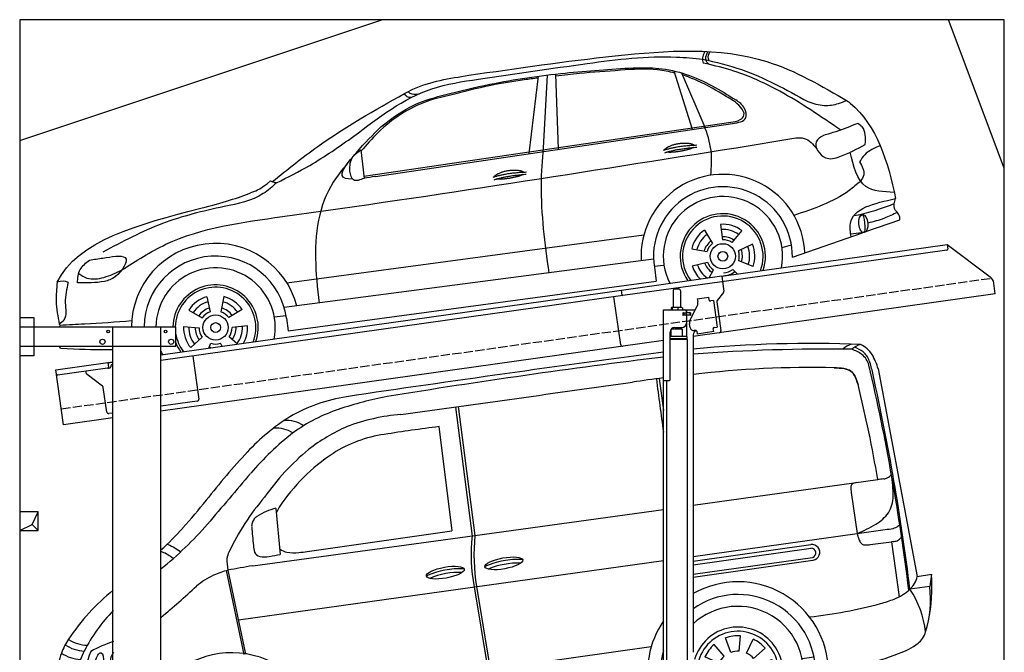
# Model space of a CAD drawing. Extents: x 199 to 6000, y -625 to 5550.
# Tile 3 of 3: x 199 to 5500, y 2144 to 5550. Entities that reach past the tile are written whole.
import ezdxf

# ---------------------------------------------------------------- set-up
doc = ezdxf.new("R2010")
doc.units = 0
doc.header["$LTSCALE"] = 10
doc.header["$MEASUREMENT"] = 0
doc.linetypes.add('GEN3', pattern=[6.25, 5, -1.25])
doc.layers.get('0').update_dxf_attribs({"linetype": 'CONTINUOUS'})
for name, color, linetype in [('3', 6, 'GEN3'), ('BREAKTHROUGH', 1, 'CONTINUOUS'), ('CAR', 1, 'CONTINUOUS'), ('SICHTBARE_KANTEN_DIN_', 7, 'CONTINUOUS')]:
    doc.layers.add(name, color=color, linetype=linetype)
doc.layers.add('AM_0', color=7, linetype='CONTINUOUS', lineweight=30)

# ---------------------------------------------------------------- blocks, each defined once
blk = doc.blocks.new('Van210_EG')
at = {"layer": 'CAR'}
for p, q in [((42284.5, 5794.3), (42494.5, 4676.3)), ((41105.3, 5742.6), (41128.4, 5569.5)), ((40008.3, 5587.4), (40098.9, 4893.4)), ((40022.9, 5591.3), (40113.5, 4897.3)), ((39920.2, 5483.5), (39989.6, 4921.7)), ((41288.4, 5060.3), (42281.9, 5198.1)), ((42139.7, 5129.2), (42171, 4908.2)), ((39042.7, 5042.4), (39065.7, 4795.8)), ((40113.5, 4897.3), (41128.4, 5038.1)), ((42171, 4908.2), (42322, 4929.2)), ((38917.5, 4734.3), (40113.5, 4897.3)), ((39210.5, 4810.6), (39989.6, 4921.7)), ((41288.4, 4785.1), (42171, 4908.2)), ((41288.4, 4759.5), (41921.1, 4848.4)), ((41288.4, 4739.9), (41922.9, 4829.1)), ((42241.7, 4848.2), (42355.2, 4863.1)), ((42365.8, 4864.3), (42355.4, 4863.1)), ((42355.4, 4863.1), (42397.6, 4567.6)), ((41288.4, 4689.3), (41931.3, 4779.7)), ((38840.5, 4443.7), (41128.4, 4762.8)), ((41288.4, 4673.7), (41932.9, 4764.2)), ((38774.1, 4708.1), (38869.1, 4257.1)), ((38783.7, 4710.7), (38878.9, 4258.7)), ((42494.5, 4676.3), (42570.9, 4689.3)), ((42570.9, 4689.3), (42562, 4622)), ((40110.3, 4620.6), (40183.7, 4176)), ((40122.1, 4622.8), (40195.5, 4177.6)), ((42562, 4622), (42455.4, 4607.7)), ((41536.7, 4274.2), (41542.5, 4357.2)), ((39216.5, 4040.4), (41062, 4299)), ((41455.3, 4246.9), (41400.7, 4309.7)), ((41490.5, 4267.7), (41462.1, 4345.9)), ((41576.3, 4264), (41611.5, 4339.4)), ((41427.2, 4209.7), (41351.8, 4244.8)), ((41613.6, 4235.9), (41676.4, 4290.4)), ((41875.2, 4235.7), (41937.8, 4244.5)), ((41634.4, 4200.6), (41712.5, 4229.1)), ((41111.5, 4143.2), (41128.4, 4145.6)), ((41416.9, 4170.1), (41334, 4175.9)), ((41640.9, 4154.4), (41723.8, 4148.6)), ((39279.5, 3886.1), (41043.7, 4134)), ((41423.4, 4123.9), (41345.3, 4095.4)), ((41444.2, 4088.6), (41381.4, 4034)), ((41630.6, 4114.8), (41706, 4079.6)), ((39222.3, 3786.6), (41126.7, 4054.3)), ((41481.5, 4060.5), (41458.3, 4010.9)), ((41521.1, 4050.3), (41518.9, 4019.4)), ((41567.3, 4056.8), (41577.9, 4027.7)), ((41602.5, 4077.5), (41638.5, 4036.2)), ((38813, 3892.2), (38818.8, 3975.2)), ((38731.5, 3864.9), (38676.9, 3927.7)), ((38766.7, 3885.7), (38738.3, 3963.9)), ((38852.6, 3881.9), (38887.7, 3957.3)), ((37883.3, 3904.3), (37899.6, 3850.4)), ((38889.8, 3853.8), (38952.6, 3908.4)), ((39148.5, 3867.3), (39210.4, 3876)), ((38703.4, 3827.6), (38628, 3862.8)), ((38910.6, 3818.6), (38988.8, 3847.1)), ((38693.2, 3788), (38610.2, 3793.8)), ((38917.1, 3772.4), (39000.1, 3766.6)), ((38423.7, 3739.5), (38454.2, 3743.8)), ((38699.7, 3741.8), (38621.5, 3713.4)), ((38906.8, 3732.8), (38982.2, 3697.6)), ((38720.4, 3706.6), (38657.6, 3652)), ((38757.7, 3678.5), (38734.2, 3628)), ((38797.3, 3668.3), (38795.1, 3636.6)), ((38843.5, 3674.7), (38854.4, 3644.9)), ((38878.8, 3695.5), (38915.3, 3653.5))]:
    blk.add_line(p, q, dxfattribs=at)
for centre in [(41528.9, 4162.2), (38805.1, 3780.2)]:
    blk.add_circle(centre, 49.9, dxfattribs=at)
for centre, radius, start, end in [((54895.3, -98307.8), 105097.5, 97.52689, 98.466131), ((41924, -772.4), 6703.6, 87.72813, 95.44056), ((42006.3, -3472.9), 9373.6, 89.16533, 94.39229), ((42171.1, 5817.9), 113.4, 105.4869, 132.8758), ((42220.2, 5816.4), 113.7, 105.5227, 132.84), ((42055.8, 5663.3), 252, 55.8913, 69.7914), ((42069.2, 5697.9), 230.5, 54.6286, 67.2938), ((42124.7, 5790.3), 150.4, 32.4651, 64.3656), ((42134.7, 5801.9), 108.1, 19.7524, 51.0364), ((45662.5, -31179.6), 37313.9, 96.97939, 99.28709), ((42122.9, 5782.5), 116.1, 15.8283, 50.3201), ((41841.4, 5694.6), 420.4, 10.5281, 20.0004), ((41957.4, 5699.3), 340.6, 16.1943, 30.2797), ((41918.4, 508.8), 5292.9, 88.6039, 96.8361), ((42042.8, 5410.5), 389.7, 81.7249, 89.3292), ((42083.4, 5692.2), 105.1, 63.9725, 81.5422), ((42100.3, 5730.2), 63.5, 27.4601, 62.8127), ((31215.2, 3239.4), 11316.2, 6.91926, 13.15398), ((41991.2, -1308.7), 7106.7, 96.97354, 98.32498), ((73749.2, 9946.3), 32928.7, 187.33791, 187.84104), ((41930.7, 5643.8), 253.9, 15.0828, 27.1264), ((30262.4, 3103.9), 12285.4, 7.03105, 12.54044), ((1028, 288131.4), 285217.8, 277.795603, 278.048607), ((35604.2, 4080.8), 6770.6, 9.4987, 13.92232), ((39561.4, 4770.5), 885, 99.0442, 120.0996), ((39970.3, 3869.5), 1806.1, 100.5036, 109.0474), ((39656.7, 4739.4), 881.6, 108.0347, 126.3669), ((39724.7, 4568.5), 1142.3, 122.104, 137.0807), ((39103.6, 5362.1), 153.8, 55.0958, 96.4772), ((39818.9, 4417.8), 1136.5, 95.2544, 110.2682), ((39047.6, 5317.7), 157.4, 56.7316, 95.8432), ((39857.3, 4523.1), 1053.5, 114.2129, 127.3852), ((41309.3, -5311.5), 10884, 97.33241, 98.89768), ((40118.9, 4188.4), 1600, 127.9963, 139.2626), ((39724.3, 4749.8), 698.7, 98.1144, 122.4174), ((40091.8, 4317.2), 1360.9, 129.9668, 144.685), ((41774.4, 2666.3), 3938.6, 137.0939, 142.0721), ((39932.1, 4467), 1049.1, 123.722, 146.2062), ((112437.2, -57317.3), 96536.1, 139.613796, 139.826749), ((42447.7, 4040.4), 1169.5, 96.5425, 98.15), ((42306.2, 5266), 64.2, 277.3619, 294.8005), ((42296.9, 5275.6), 77, 298.1297, 319.854), ((41705.6, 5118), 659, 359.1653, 9.4271), ((42157.4, 5157.6), 20.8, 128.8111, 181.4048), ((42272.9, 5158), 136.3, 180.3702, 192.1925), ((42174.9, 5126.1), 56.7, 96.5697, 122.5765), ((39987.5, 4240.6), 1325.7, 139.3712, 154.6641), ((42200.5, 5106.9), 164.1, 328.0573, 0.5089), ((35852.4, 7337.5), 3604.1, 318.2569, 321.3726), ((39114.2, 4734.7), 317.2, 103.0313, 123.3806), ((39577.4, 4761.5), 592.4, 150.793, 154.0404), ((38969.9, 4948.4), 58.1, 141.483, 164.9741), ((38991.3, 4931.2), 85.6, 127.0961, 141.4563), ((42158.2, 5151.9), 224.3, 300.2464, 324.0208), ((37201.8, 6242.3), 1953.6, 308.7156, 318.9026), ((37327.3, 6026.2), 1630.5, 312.2531, 318.1174), ((38978.9, 4947.2), 67.2, 165.9859, 183.4562), ((72086.6, 7871.4), 33303.7, 185.04416, 185.21713), ((41942.6, 5491.6), 626.5, 291.3815, 301.6324), ((42241.4, 5590.1), 665.8, 276.9475, 280.6226), ((42351.3, 4998.6), 64.2, 281.6697, 310.1682), ((42343.3, 5014.4), 81.5, 307.2611, 314.5293), ((40972.2, 4794.7), 879.3, 173.4308, 191.423), ((41166.1, 4792.6), 1057.7, 174.3164, 189.2584), ((42431.9, 4967.1), 267.4, 192.7379, 199.8278), ((42241.1, 4898), 64.5, 199.5125, 218.8921), ((42349, 4941.2), 80.9, 297.3521, 319.5635), ((39063.1, 4849.4), 142.4, 182.5791, 197.1036), ((39116.7, 4891.7), 85.4, 230.98, 259.9904), ((41928.1, 4806.4), 42.3, 278.2272, 98.7697), ((41923.4, 4803.6), 25.6, 289.2044, 91.7062), ((42213.2, 4876), 29.1, 219.6564, 255.3808), ((42218.3, 4898.1), 51.7, 256.1662, 270.8539), ((42213.4, 5061.3), 215, 271.495, 277.5386), ((42359, 4935.1), 71.2, 275.4721, 292.4864), ((39096.5, 4766), 317.6, 178.5348, 190.0198), ((38894.1, 4757.5), 116.3, 154.2974, 171.7738), ((38962.3, 4822.8), 38.4, 203.2874, 260.0838), ((38981.6, 4929.9), 147.3, 259.8669, 279.8071), ((38884.9, 5597.8), 822.1, 278.5217, 282.7064), ((39140.2, 5025.7), 221.4, 259.995, 276.7337), ((39069.2, 5903.4), 1101.8, 275.0487, 277.3704), ((39971.2, -1644.2), 6464.9, 99.38059, 100.58421), ((40034.8, 4272.9), 445.8, 87.4963, 114.1135), ((40348.9, 4324.7), 443.9, 87.4384, 114.1713), ((40346.2, 4333.1), 415.8, 88.0948, 112.8117), ((38881.9, 4309.9), 412.6, 115.1235, 130.3732), ((38928.2, 4181.7), 548.4, 105.2723, 113.7475), ((40031.7, 4282.9), 416, 88.1007, 112.8057), ((42360.5, 4707.2), 137.5, 313.661, 347.0181), ((41715.7, 4617.2), 858.2, 347.854, 4.8153), ((34902.9, 8650.8), 5476.3, 310.0086, 312.6659), ((41529.5, 4161.9), 486.5, 0.2941, 119.7142), ((41988.3, 4551.7), 578, 342.5163, 6.9853), ((38897.5, 3697.7), 1163.6, 128.884, 146.5727), ((41529.5, 4162.7), 417.1, 358.9802, 125.3082), ((42276.4, 4804.4), 265.9, 290.5049, 312.3012), ((42028.2, 4320.8), 514.6, 6.3804, 33.8815), ((41528.9, 4162.2), 353.8, 344.6817, 132.8211), ((41644.4, 6937.5), 2493.5, 276.2404, 285.1715), ((42114.5, 5194), 687.8, 285.3836, 291.768), ((38788.5, 3879.9), 872.7, 135.3718, 153.0529), ((41529.5, 4161.9), 486.5, 145.5453, 193.949), ((41528.9, 4162.2), 242.3, 332.6867, 163.8187), ((41528.9, 4162.2), 219.8, 328.4192, 171.6769), ((41528.9, 4162.2), 195.4, 86, 110), ((42425.3, 4410.2), 118.7, 307.6073, 344.2637), ((38176.3, 4162.2), 305.9, 144.7529, 160.5564), ((38017.9, 4469.9), 194.7, 235.6454, 267.8432), ((38033, 4503.7), 197.4, 237.1587, 268.3368), ((38486.2, 3443.5), 939.5, 109.81, 117.9283), ((41528.9, 4162.2), 195.4, 131, 155), ((41528.9, 4162.2), 195.4, 41, 65), ((42268.4, 4625.3), 384.9, 289.0611, 306.7485), ((38299.4, 4118), 436.8, 160.4695, 175.1527), ((38007, 4447.8), 219.1, 237.0473, 265.5764), ((38401.4, 4075), 439.2, 152.8628, 166.9315), ((38415, 4107.9), 404.3, 155.822, 182.9446), ((38804.5, 3779.2), 487, 1.9912, 141.4539), ((41529.5, 4162.7), 417.1, 164.0643, 195.0668), ((41528.9, 4162.2), 112.2, 131, 155), ((41528.9, 4162.2), 112.2, 86, 110), ((41528.9, 4162.2), 112.2, 41, 65), ((41889.7, 5543.1), 1377.3, 282.8896, 291.4843), ((37987.7, 4381.5), 207.6, 236.1718, 266.1019), ((38805, 3780.3), 417.3, 0.8648, 156.0093), ((41528.9, 4162.2), 112.2, 356, 20), ((41528.9, 4162.2), 195.4, 356, 20), ((41728.2, 6081.5), 1938.5, 276.4677, 283.9932), ((38554.6, 4110), 691.9, 176.275, 189.7005), ((37973.7, 4309.6), 189.5, 234.7282, 268.1002), ((38542.8, 4080.1), 577, 170.5984, 178.9988), ((38073.1, 4599.7), 461.1, 262.411, 281.9101), ((40568.2, -5803.7), 10185.7, 101.60552, 102.15412), ((40619.6, 4263.5), 444.7, 191.3541, 212.902), ((40670.8, 4286.4), 487.6, 192.8889, 212.5743), ((41528.9, 4162.2), 195.4, 176, 200), ((41528.9, 4162.2), 112.2, 176, 200), ((37972.8, 4266.7), 176.6, 231.6029, 267.7557), ((38032.4, 4792.8), 705.7, 264.5908, 281.1102), ((38805.1, 3780.2), 353.8, 344.5466, 168.5515), ((41528.9, 4162.2), 242.3, 196.2936, 223.3133), ((41528.9, 4162.2), 219.8, 188.3231, 227.5808), ((41528.9, 4162.2), 112.2, 221, 245), ((41528.9, 4162.2), 112.2, 311, 335), ((41528.9, 4162.2), 195.4, 221, 233.781), ((41528.9, 4162.2), 112.2, 266, 290), ((41528.9, 4162.2), 195.4, 322.219, 335), ((37918.5, 3954), 60.5, 139.3674, 181.0159), ((37980.1, 4063.2), 128.2, 213.0349, 241.5078), ((38805.1, 3780.2), 242.3, 332.4644, 223.5356), ((38805.1, 3780.2), 219.8, 328.1597, 227.8403), ((38805.1, 3780.2), 195.4, 86, 110), ((37918.6, 3953.5), 60.5, 180.1015, 220.344), ((38011.3, 4135.9), 207.1, 243.5681, 271.7623), ((38013.8, 4719.9), 790.9, 270.2806, 280.2589), ((38805.1, 3780.2), 195.4, 131, 155), ((38805.1, 3780.2), 195.4, 41, 65), ((37952.7, 3990.2), 110.4, 223.4131, 231.0595), ((37972, 3967.7), 109.1, 215.5474, 243.8323), ((38008.3, 4059.5), 207.6, 246.0301, 271.8642), ((38805.1, 3780.2), 112.2, 86, 110), ((38805.1, 3780.2), 112.2, 41, 65), ((37995.8, 4733.4), 881.6, 271.272, 280.3827), ((38805.1, 3780.2), 112.2, 131, 155), ((38805.1, 3780.2), 112.2, 356, 20), ((38805.1, 3780.2), 195.4, 356, 20), ((38805.1, 3780.2), 195.4, 176, 200), ((38805.1, 3780.2), 112.2, 176, 200), ((38599.5, 4109.5), 752.7, 208.9271, 216.7559), ((38805.1, 3780.2), 353.8, 185.6397, 211.4534), ((38805.1, 3780.2), 112.2, 311, 335), ((38118.4, 3846.4), 223.5, 236.9194, 281.6829), ((38805.1, 3780.2), 112.2, 221, 245), ((38805.1, 3780.2), 112.2, 266, 290), ((38805.1, 3780.2), 195.4, 321.8961, 335), ((38805.1, 3780.2), 195.4, 221, 234.1039)]:
    blk.add_arc(centre, radius, start, end, dxfattribs=at)
for centre, major_axis, ratio in [((40269, 4747.3), (-101.9, -18.3), 0.28676), ((39954.4, 4697.4), (-101.9, -18.3), 0.28676), ((38091.3, 4214.3), (-10.1, -51.3), 0.404586)]:
    blk.add_ellipse(centre, major_axis=major_axis, ratio=ratio, dxfattribs=at)
blk.add_ellipse((38172.2, 4225.5), major_axis=(-10.1, -51.3), ratio=0.404586, start_param=3.78106, end_param=6.562023, dxfattribs=at)
for points, knots in [([(42047.4, 5800.2), (42083.9, 5798.8), (42148.9, 5796.5), (42167.7, 5736.2), (42175.9, 5709.8)], [0, 0, 0, 0, 97.641571, 173.416222, 173.416222, 173.416222, 173.416222]), ([(38455.5, 4851.5), (38458.1, 4850.5), (38484.8, 4839.9), (38509, 4824.3), (38531, 4810.2)], [0, 0, 0, 0, 8.153564, 86.105456, 86.105456, 86.105456, 86.105456]), ([(38423.7, 4811.1), (38425.6, 4810.6), (38449.6, 4803.8), (38470.3, 4789.1), (38489.4, 4775.7)], [9.752341, 9.752341, 9.752341, 9.752341, 15.82288, 84.610208, 84.610208, 84.610208, 84.610208])]:
    blk.add_open_spline(points, degree=3, knots=knots, dxfattribs=at)
blk.add_open_spline([(39060.3, 5050.5), (39054.9, 5040.7), (39049.6, 5031), (39044.7, 5020.8)], degree=3, dxfattribs=at)
blk = doc.blocks.new('Car_K')
at = {"layer": 'CAR'}
for p, q in [((6164.8, 2977.2), (6066.2, 3291.5)), ((6251.6, 3328.5), (6222.3, 3334.3)), ((5285.1, 2846.6), (5334.8, 3263.8)), ((5361.4, 2878), (5383.3, 3270)), ((5442.5, 2870), (5429.2, 3275.3)), ((6227.4, 2999.5), (6106, 3280.8)), ((4395.3, 2725.6), (6371, 3016)), ((4457.7, 2723.8), (6379.4, 3009)), ((6400, 2878.8), (6721.1, 2932)), ((4379.1, 2866.5), (4396.7, 2713.3)), ((7078, 2518.3), (7033.7, 2512.4)), ((6314.8, 2466), (6325.8, 2382.9)), ((7097.5, 2427), (7280.2, 2490.6)), ((3981.4, 2150.9), (5902.5, 2408.8)), ((6228, 2434.9), (6272.4, 2363.7)), ((6430.7, 2432.2), (6376.7, 2368)), ((6702.2, 2289.4), (7078.6, 2420.4)), ((7088.7, 2421.6), (7015.7, 2413.2)), ((6160, 2335.1), (6242.5, 2319.9)), ((6487.1, 2359.3), (6411.4, 2323.1)), ((6646.2, 2340.6), (6697.1, 2356)), ((5954.6, 2278.4), (3966.6, 2017.9)), ((5958.2, 2240.3), (6010.5, 2246.7)), ((5959, 2235.1), (5969.5, 2160.9)), ((6162.8, 2243), (6244.2, 2263.2)), ((6490.7, 2238.6), (6413, 2270.1)), ((6253.6, 2178.8), (6276.6, 2221.2)), ((6404.1, 2198.9), (6381, 2223.2)), ((3987.9, 1892.3), (5969.5, 2160.9)), ((3549.7, 2076.4), (3568.1, 1994.6)), ((3641.8, 2077.1), (3624.8, 1995)), ((3452.6, 2004.6), (3525.4, 1963)), ((3740.1, 2007), (3667.9, 1964.2)), ((3913.1, 1968.5), (3976.3, 1975.6)), ((3978.5, 1961.3), (3987.9, 1892.3)), ((3424.8, 1916.8), (3508.3, 1908.9)), ((3769.3, 1919.6), (3685.9, 1910.4)), ((3463.1, 1802.2), (3525.1, 1858.6)), ((3714.2, 1820.9), (3669.9, 1859.8)), ((3559.9, 1799.2), (3571.3, 1825.7)), ((3631.9, 1809.3), (3624.3, 1826.1))]:
    blk.add_line(p, q, dxfattribs=at)
for centre, radius in [((6327.5, 2294.1), 67.9), ((6327.5, 2294.1), 26.2), ((3597.1, 1910.6), 67.9), ((3597.1, 1910.6), 26.2)]:
    blk.add_circle(centre, radius, dxfattribs=at)
for centre, radius, start, end in [((6328.2, 2294.5), 440.8, 2.3474, 183.225), ((6328.2, 2294.5), 373.9, 359.2176, 189.1412), ((6328.2, 2294.5), 321.3, 348.8956, 206.9157), ((6327.5, 2294.1), 229.5, 340.8187, 214.9011), ((6327.5, 2294.1), 216.8, 339.0715, 216.627), ((6327.5, 2294.1), 172.4, 53.2193, 94.2205), ((6327.5, 2294.1), 144.5, 53.86, 93.5798), ((6327.5, 2294.1), 172.4, 125.2193, 166.2205), ((6327.5, 2294.1), 144.5, 125.86, 165.5798), ((6328.2, 2294.5), 104.9, 55.5455, 92.5344), ((3597.1, 1910.6), 453.2, 14.86, 179.5503), ((6328.2, 2294.5), 104.9, 127.8414, 164.3757), ((6327.5, 2294.1), 88.8, 128.352, 163.0878), ((6327.5, 2294.1), 88.8, 56.352, 91.0878), ((6327.5, 2294.1), 144.5, 341.86, 21.5798), ((6327.5, 2294.1), 172.4, 341.2193, 22.2205), ((3597.1, 1910.6), 384.7, 7.5734, 179.4702), ((6327.5, 2294.1), 88.8, 344.352, 19.0878), ((6328.2, 2294.5), 104.9, 342.9932, 20.0652), ((3597.1, 1910.6), 321.3, 348.8956, 179.3656), ((6327.5, 2294.1), 172.4, 197.2193, 225.0433), ((6327.5, 2294.1), 144.5, 197.86, 233.9391), ((6328.2, 2294.5), 104.9, 199.4717, 235.8081), ((6327.5, 2294.1), 88.8, 200.352, 235.0878), ((6328.2, 2294.5), 104.9, 270.9476, 307.6161), ((6327.5, 2294.1), 88.8, 272.352, 307.0878), ((3597.1, 1910.6), 229.5, 340.7371, 179.1121), ((3597.1, 1910.6), 216.8, 338.9836, 179.0598), ((3597.1, 1910.6), 172.4, 105.9643, 146.9655), ((3597.1, 1910.6), 172.4, 33.9643, 74.9655), ((3597.1, 1910.6), 144.5, 106.605, 146.3248), ((3597.1, 1910.6), 110.3, 107.8341, 145.0957), ((3597.1, 1910.6), 110.3, 35.8341, 73.0957), ((3597.1, 1910.6), 144.5, 34.605, 74.3248), ((3597.1, 1910.6), 88.8, 109.097, 143.8328), ((3597.1, 1910.6), 88.8, 37.097, 71.8328), ((3597.1, 1910.6), 172.4, 177.9643, 218.9655), ((3597.1, 1910.6), 144.5, 178.605, 218.3248), ((3597.1, 1910.6), 110.3, 179.8341, 217.0957), ((3597.1, 1910.6), 88.8, 181.097, 215.8328), ((3597.1, 1910.6), 88.8, 325.097, 359.8328), ((3597.1, 1910.6), 110.3, 323.8341, 1.0957), ((3597.1, 1910.6), 144.5, 322.605, 2.3248), ((3597.1, 1910.6), 172.4, 330.4173, 2.9655), ((3597.1, 1910.6), 216.8, 189.363, 217.0164), ((3597.1, 1910.6), 229.5, 201.2851, 215.2629), ((3597.1, 1910.6), 110.3, 251.8341, 260.346), ((3597.1, 1910.6), 88.8, 253.097, 287.8328), ((3597.1, 1910.6), 321.3, 203.8286, 207.1044)]:
    blk.add_arc(centre, radius, start, end, dxfattribs=at)
blk.add_ellipse((7083.4, 2469.9), major_axis=(3.9, -48.6), ratio=0.501954, dxfattribs=at)
blk.add_ellipse((7084.2, 2470), major_axis=(-3.9, 48.6), ratio=0.168571, start_param=3.202195, end_param=6.343787, dxfattribs=at)
for points, degree, knots in [([(4960.4, 3268.4), (5220.3, 3306.4), (5747.3, 3383.4), (6478.6, 3434.2), (6859.6, 3211.3), (7001.7, 3128.2)], 3, [0, 0, 0, 0, 795.09308, 1612.404872, 2098.463299, 2098.463299, 2098.463299, 2098.463299]), ([(6230.2, 3397), (6226.2, 3388.1), (6218.4, 3370.6), (6217.5, 3347.9), (6221.5, 3336.7), (6222.3, 3334.3)], 3, [0, 0, 0, 0, 29.24014, 57.403103, 64.873278, 64.873278, 64.873278, 64.873278]), ([(6251.6, 3328.5), (6246.9, 3333.1), (6228.6, 3350.7), (6238.7, 3376.8), (6246.3, 3396.3)], 3, [0, 0, 0, 0, 18.755669, 72.745333, 72.745333, 72.745333, 72.745333]), ([(6253.7, 3347.2), (6252.2, 3350.9), (6246.1, 3366.6), (6252.6, 3383), (6257.6, 3395.6)], 3, [0, 0, 0, 0, 11.706548, 49.786773, 49.786773, 49.786773, 49.786773]), ([(5597.3, 3332.3), (5757.8, 3353.3), (5965, 3380.3), (6172, 3360), (6218.7, 3355.4)], 3, [0, 0, 0, 0, 482.524461, 623.054485, 623.054485, 623.054485, 623.054485]), ([(6218.7, 3355.4), (6289.3, 3338.9), (6488.9, 3292.1), (6668.7, 3191.7), (6784.9, 3126.8)], 3, [0, 0, 0, 0, 216.617018, 612.994024, 612.994024, 612.994024, 612.994024]), ([(4341, 2940.3), (4474.3, 3042.3), (4677, 3197.5), (5124.5, 3264.4), (5403, 3304.4), (5597.3, 3332.3)], 3, [0, 0, 0, 0, 491.496147, 747.712732, 1339.159351, 1339.159351, 1339.159351, 1339.159351]), ([(4486.6, 2990.7), (4545.8, 3035.8), (4651.4, 3116.2), (4859.3, 3171.2), (5126.1, 3235.8), (5464.3, 3284.2), (5722.9, 3301), (5845.3, 3309)], 3, [0, 0, 0, 0, 220.805775, 393.417908, 637.451139, 1046.907631, 1414.974246, 1414.974246, 1414.974246, 1414.974246]), ([(6069.6, 3280.7), (6038.8, 3288), (5942.4, 3308.2), (5768.6, 3294.5), (5586.9, 3281.8), (5471.6, 3269.2), (5429.6, 3264.6)], 3, [41.799079, 41.799079, 41.799079, 41.799079, 136.523198, 337.310325, 558.263041, 685.022454, 685.022454, 685.022454, 685.022454]), ([(5845.3, 3309), (5891.1, 3309.7), (6037.8, 3311.7), (6228.6, 3242.9), (6355.3, 3162.5), (6397.2, 3136)], 3, [0, 0, 0, 0, 136.913576, 439.008029, 587.851019, 587.851019, 587.851019, 587.851019]), ([(6962, 2973.9), (6854.9, 3047), (6678.6, 3167.2), (6435.7, 3281.1), (6303.2, 3315.2), (6251.6, 3328.5)], 3, [0, 0, 0, 0, 388.888323, 639.530882, 799.103011, 799.103011, 799.103011, 799.103011]), ([(4613.5, 3170.2), (4628.6, 3178.1), (4735.8, 3233.7), (4856.6, 3252.4), (4960.4, 3268.4)], 3, [0, 0, 0, 0, 51.147071, 361.60585, 361.60585, 361.60585, 361.60585]), ([(5333.6, 3253.4), (5308.7, 3250.3), (5223.6, 3239.4), (5062.6, 3213.6), (4929, 3179.4), (4854.3, 3160.3)], 3, [96.627312, 96.627312, 96.627312, 96.627312, 171.985535, 353.964722, 585.294651, 585.294651, 585.294651, 585.294651]), ([(6345.3, 3154.6), (6295.1, 3185.2), (6220, 3230.8), (6137.6, 3260.7), (6110.4, 3270.6)], 3, [0, 0, 0, 0, 175.790338, 262.536589, 262.536589, 262.536589, 262.536589]), ([(4687.2, 3166.4), (4672.1, 3165), (4651.3, 3163.1), (4637, 3176.9), (4633.1, 3180.6)], 3, [0, 0, 0, 0, 42.119667, 57.904128, 57.904128, 57.904128, 57.904128]), ([(3903, 2696.1), (3983.1, 2760.8), (4205.2, 2940.2), (4454.2, 3080.5), (4613.5, 3170.2)], 3, [0, 0, 0, 0, 308.510954, 855.342049, 855.342049, 855.342049, 855.342049]), ([(4854.3, 3160.3), (4814, 3150.9), (4723.1, 3129.7), (4591.5, 3062.5), (4473.7, 2968.4), (4409.3, 2894.3), (4379.8, 2860.3)], 3, [0, 0, 0, 0, 123.949889, 279.082644, 438.516219, 573.303533, 573.303533, 573.303533, 573.303533]), ([(4649.4, 3148.3), (4641.9, 3148.7), (4626.1, 3149.7), (4617.8, 3163.2), (4613.5, 3170.2)], 3, [0, 0, 0, 0, 21.231322, 44.529597, 44.529597, 44.529597, 44.529597]), ([(6371, 3016), (6388.2, 3018.1), (6415.7, 3021.6), (6452, 3057), (6412.6, 3116.7), (6372.3, 3139.4), (6345.3, 3154.6)], 3, [0, 0, 0, 0, 51.553973, 82.995085, 130.366625, 226.749074, 226.749074, 226.749074, 226.749074]), ([(6379.4, 3009), (6410.9, 3013.8), (6462.8, 3021.8), (6447.5, 3100.7), (6415.4, 3123.2), (6397.2, 3136)], 3, [0, 0, 0, 0, 78.119579, 128.2441, 194.566021, 194.566021, 194.566021, 194.566021]), ([(6784.9, 3126.8), (6814.2, 3117.2), (6868.4, 3099.5), (6941.3, 3111.8), (6979.4, 3127.2), (6993.7, 3132.9)], 3, [0, 0, 0, 0, 91.341985, 168.592505, 214.832146, 214.832146, 214.832146, 214.832146]), ([(7001.7, 3128.2), (7005.6, 3125), (7157.9, 3000.5), (7215.5, 2805.5), (7257.5, 2604.7)], 3, [0, 0, 0, 0, 15.036615, 589.271901, 589.271901, 589.271901, 589.271901]), ([(4334.6, 2709.5), (4303.1, 2709), (4246, 2721.6), (4373.6, 2878.3), (4444.9, 2949.2), (4486.6, 2990.7)], 3, [93.12531, 93.12531, 93.12531, 93.12531, 180.032421, 319.648401, 516.477642, 516.477642, 516.477642, 516.477642]), ([(6263.4, 2730.5), (6266.6, 2774.9), (6273.1, 2867), (6243, 2954.3), (6227.4, 2999.5)], 3, [0, 0, 0, 0, 132.240957, 273.943093, 273.943093, 273.943093, 273.943093]), ([(7053.5, 3009.3), (7014.7, 2993.7), (6954.4, 2969.4), (6892.1, 2951.2), (6870, 2944.7)], 3, [0, 0, 0, 0, 125.442917, 194.674449, 194.674449, 194.674449, 194.674449]), ([(7094.4, 2896), (7096, 2931.7), (7098.1, 2978.9), (7062.2, 3003.4), (7053.5, 3009.3)], 3, [0, 0, 0, 0, 95.768478, 126.246125, 126.246125, 126.246125, 126.246125]), ([(3925.1, 2689.5), (3985.3, 2719.6), (4130.6, 2792), (4263.3, 2885.5), (4341, 2940.3)], 3, [0, 0, 0, 0, 201.651658, 486.269195, 486.269195, 486.269195, 486.269195]), ([(6721.1, 2932), (6736.6, 2932.4), (6782.5, 2933.5), (6813.2, 2896.8), (6833.7, 2872.3)], 3, [0, 0, 0, 0, 44.647461, 133.10462, 133.10462, 133.10462, 133.10462]), ([(6870, 2944.7), (6852.9, 2934.7), (6803.9, 2906.2), (6870.6, 2803.9), (6984.7, 2837.1), (7050.9, 2872.6), (7094.4, 2896)], 3, [0, 0, 0, 0, 52.903265, 151.334808, 229.980054, 381.029092, 381.029092, 381.029092, 381.029092]), ([(3091.3, 2219.7), (3169.4, 2269.8), (3429.6, 2436.6), (4576, 2588.6), (5593.2, 2750.5), (6400, 2878.8)], 3, [0, 0, 0, 0, 276.230985, 920.854723, 3391.651354, 3391.651354, 3391.651354, 3391.651354]), ([(4396.7, 2713.3), (4374.8, 2705), (4333.8, 2689.5), (4314.2, 2765.6), (4325.9, 2829.2), (4364, 2855.9), (4379.1, 2866.5)], 3, [0, 0, 0, 0, 57.694639, 108.12902, 189.778781, 243.319174, 243.319174, 243.319174, 243.319174]), ([(5392.7, 2204.8), (5371, 2363.1), (5340.3, 2587.2), (5356.6, 2812.1), (5361.4, 2878)], 3, [0, 0, 0, 0, 477.207835, 675.36922, 675.36922, 675.36922, 675.36922]), ([(6014.1, 2867), (6017.5, 2875.2), (6041.7, 2892.6), (6095.5, 2909.5), (6142.4, 2906.4), (6167.5, 2897.5), (6172.8, 2892.9), (6173, 2892.7)], 5, [0.0314681, 0.0314681, 0.0314681, 0.0314681, 0.0314681, 0.0314681, 0.300106, 0.500106, 0.5095952, 0.5095952, 0.5095952, 0.5095952, 0.5095952, 0.5095952]), ([(6169.7, 2880.1), (6166.3, 2877.9), (6149.5, 2869.6), (6116.3, 2861), (6070, 2853.2), (6038.6, 2852.3), (6025.3, 2854.9)], 5, [0.6133618, 0.6133618, 0.6133618, 0.6133618, 0.6133618, 0.6133618, 0.700106, 0.9252293, 0.9252293, 0.9252293, 0.9252293, 0.9252293, 0.9252293]), ([(7175.1, 2889.2), (7144, 2876.3), (7097.8, 2857.1), (7072, 2815.5), (7063.5, 2801.9)], 3, [0, 0, 0, 0, 97.204919, 144.463419, 144.463419, 144.463419, 144.463419]), ([(7250.4, 2638), (7193.2, 2640.7), (7061.6, 2646.7), (7030.5, 2779.2), (7013, 2854.2)], 3, [0, 0, 0, 0, 155.770402, 358.836919, 358.836919, 358.836919, 358.836919]), ([(4306.1, 2792.5), (4285.2, 2767.8), (4217.5, 2687.7), (4111.2, 2437.6), (4136.6, 2203.3), (4154, 2042.4)], 3, [0, 0, 0, 0, 97.223262, 314.251894, 789.804407, 789.804407, 789.804407, 789.804407]), ([(5096.6, 2721.7), (5100.1, 2730), (5124.3, 2747.3), (5178.1, 2764.2), (5225, 2761.1), (5250, 2752.2), (5255.3, 2747.7), (5255.6, 2747.5)], 5, [0.0314681, 0.0314681, 0.0314681, 0.0314681, 0.0314681, 0.0314681, 0.300106, 0.500106, 0.5095952, 0.5095952, 0.5095952, 0.5095952, 0.5095952, 0.5095952]), ([(7063.5, 2801.9), (7077, 2778.2), (7097.4, 2742.3), (7076.2, 2709.6), (7069, 2698.4)], 3, [0, 0, 0, 0, 73.173803, 110.898164, 110.898164, 110.898164, 110.898164]), ([(5252.3, 2734.9), (5248.8, 2732.7), (5232.1, 2724.4), (5198.9, 2715.8), (5152.6, 2708), (5121.2, 2707.1), (5107.9, 2709.7)], 5, [0.6133618, 0.6133618, 0.6133618, 0.6133618, 0.6133618, 0.6133618, 0.700106, 0.9252293, 0.9252293, 0.9252293, 0.9252293, 0.9252293, 0.9252293]), ([(3925.1, 2689.5), (3902.2, 2668.7), (3824, 2597.3), (3599.7, 2554.9), (3303.2, 2482.1), (3095.7, 2372.5), (2990.2, 2316.7)], 3, [0, 0, 0, 0, 91.933634, 314.390135, 658.38076, 1014.064836, 1014.064836, 1014.064836, 1014.064836]), ([(3518, 2553.7), (3639.3, 2581.7), (3745, 2618.4), (3845.3, 2659.5), (3893, 2699.8)], 3, [0, 0, 0, 0, 247.321337, 334.292188, 334.292188, 334.292188, 334.292188]), ([(3893.1, 2699.9), (3897.9, 2698), (3908.5, 2693.9), (3919.4, 2691.2), (3925.3, 2689.7)], 3, [0, 0, 0, 0, 15.568021, 33.841736, 33.841736, 33.841736, 33.841736]), ([(7069, 2698.4), (7048.7, 2681), (6945.9, 2592.6), (6815.2, 2549.1), (6710.3, 2514.2)], 3, [0, 0, 0, 0, 79.931742, 405.379961, 405.379961, 405.379961, 405.379961]), ([(7017.6, 2399.2), (7014.1, 2424.5), (6997.2, 2547.2), (7142.3, 2579.3), (7257.5, 2604.7)], 3, [0, 0, 0, 0, 72.166123, 349.847067, 349.847067, 349.847067, 349.847067]), ([(7280.2, 2490.6), (7280.4, 2497.2), (7281.2, 2520.9), (7239.5, 2549.6), (7251.4, 2586), (7257.5, 2604.7)], 3, [0, 0, 0, 0, 19.254038, 69.185953, 122.618833, 122.618833, 122.618833, 122.618833]), ([(7249.7, 2576.3), (7221.3, 2565.4), (7158.7, 2541.4), (7093.9, 2524.8), (7058.5, 2515.7)], 3, [0, 0, 0, 0, 91.392243, 200.73761, 200.73761, 200.73761, 200.73761]), ([(7266.4, 2530.5), (7243.6, 2519.1), (7192.9, 2493.8), (7137.9, 2480.2), (7107.7, 2472.8)], 3, [0, 0, 0, 0, 76.497102, 169.362963, 169.362963, 169.362963, 169.362963]), ([(3059.7, 2295), (3080.3, 2295.1), (3147.5, 2295.6), (3072, 2180.9), (2975.7, 2149), (2903.4, 2150.4), (2853.2, 2151.3)], 3, [0, 0, 0, 0, 50.979532, 165.98642, 230.339947, 376.301558, 376.301558, 376.301558, 376.301558]), ([(2919.1, 2273.7), (2943, 2277.4), (2989.8, 2284.7), (3036.7, 2291.6), (3059.7, 2295)], 3, [0, 0, 0, 0, 72.340016, 142.14612, 142.14612, 142.14612, 142.14612]), ([(2853.2, 2151.3), (2855.3, 2177), (2859.4, 2227.5), (2899.4, 2258.5), (2919.1, 2273.7)], 3, [0, 0, 0, 0, 73.589328, 144.916366, 144.916366, 144.916366, 144.916366]), ([(2860.2, 2201.5), (2874.7, 2192), (2914.8, 2165.3), (3002.7, 2177.2), (3060.5, 2204.9), (3091.3, 2219.7)], 3, [0, 0, 0, 0, 50.87875, 141.728856, 245.043202, 245.043202, 245.043202, 245.043202]), ([(2744.5, 2154.1), (2741.1, 2120.1), (2733.4, 2044.6), (2747.7, 1970), (2755.6, 1929)], 3, [0, 0, 0, 0, 101.994894, 226.406314, 226.406314, 226.406314, 226.406314]), ([(2803.8, 2152.6), (2795.3, 2117.7), (2779.6, 2053.5), (2801, 1961.9), (2765.2, 1935.9), (2755.6, 1929)], 3, [0, 0, 0, 0, 109.791406, 202.46401, 236.378188, 236.378188, 236.378188, 236.378188]), ([(3145.3, 1945.7), (3060.6, 1939.5), (2932.6, 1930.2), (2804.5, 1924.3), (2761, 1922.3)], 3, [0, 0, 0, 0, 254.53565, 384.934637, 384.934637, 384.934637, 384.934637]), ([(3043.2, 1790.9), (3031.6, 1790.6), (2945.8, 1788.9), (2860.9, 1793.2), (2762.4, 1796.9)], 3, [250.354392, 250.354392, 250.354392, 250.354392, 285.458466, 509.835857, 509.835857, 509.835857, 509.835857])]:
    blk.add_open_spline(points, degree=degree, knots=knots, dxfattribs=at)
for points, degree in [([(6008.1, 2865), (6081.4, 2889.7), (6187.9, 2893.3)], 2), ([(6014.6, 2851.8), (6086.7, 2874), (6187, 2881.6)], 2), ([(4457.7, 2723.8), (4436.9, 2720.6), (4416.2, 2717.4), (4396.5, 2714.9)], 3), ([(5090.7, 2719.8), (5164, 2744.5), (5270.4, 2748.1)], 2), ([(5097.2, 2706.5), (5169.3, 2728.8), (5269.6, 2736.4)], 2), ([(2744.5, 2154.1), (2850, 2378.9), (3184, 2466.3), (3518, 2553.7)], 3), ([(2803.8, 2152.6), (2787.9, 2162.9), (2767.7, 2161.4), (2744.5, 2154.1)], 3), ([(2761, 1922.3), (2759.2, 1924.6), (2757.3, 1926.8), (2755.6, 1929)], 3), ([(2757.6, 1914.2), (2758.7, 1916.9), (2759.9, 1919.6), (2761, 1922.3)], 3), ([(2762.4, 1796.9), (2760.8, 1801), (2759.2, 1805.1), (2757.7, 1809.2)], 3)]:
    blk.add_open_spline(points, degree=degree, dxfattribs=at)

msp = doc.modelspace()

# ---------------------------------------------------------------- linework, layer by layer
for p, q in [((199.5, 4900), (2149.5, 5550)), ((5499.5, 4750), (5199.5, 5550)), ((3978.5, 4169.4), (5191.6, 4339.9)), ((5190.8, 4309.5), (3979.7, 4139.3)), ((5191.6, 4339.9), (5195.1, 4315.1)), ((5191.6, 4339.9), (5423.5, 4165.1)), ((3438.7, 4094.5), (3978.4, 4170.4)), ((3979.7, 4139.3), (3446, 4064.3)), ((3978.4, 4170.4), (3982.7, 4139.7)), ((3982.7, 4139.7), (3989.8, 4089.3)), ((960, 3745.2), (3438.8, 4093.6)), ((3442.6, 4066.8), (3438.7, 4094.5)), ((3716.7, 4090.6), (3716.7, 4000.6)), ((3726.7, 4100.6), (3746.7, 4100.6)), ((3756.7, 4090.6), (3756.7, 4000.6)), ((3987.9, 4081.9), (3954.5, 4037.7)), ((5451.2, 4073.4), (5443, 4132.1)), ((3446, 4064.3), (960, 3714.9)), ((3434.6, 3800.1), (3398.4, 4057.6)), ((5451.2, 4073.4), (3824.7, 3844.8)), ((3846.7, 4047.9), (3909, 4056.6)), ((3846.7, 4047.9), (3848.9, 4032)), ((3849.5, 4027.8), (3848.9, 4032)), ((3911.3, 4040.8), (3909, 4056.6)), ((3911.3, 4040.8), (3911.4, 4039.8)), ((3917.1, 4035.6), (3918, 4035.7)), ((3933.9, 4037.9), (3918, 4035.7)), ((3933.9, 4037.9), (3953.9, 3895.3)), ((3952.6, 4030.3), (3974.3, 3876)), ((3664.7, 3987.6), (3836.1, 3987.6)), ((3664.7, 3607.6), (3664.7, 3987.6)), ((3706.8, 3998.2), (3706.8, 3987.6)), ((3727.5, 4000.6), (3709.5, 4000.6)), ((3712.5, 3998.2), (3712.5, 3987.6)), ((3754.5, 4000.6), (3727.5, 4000.6)), ((3742.5, 3998.2), (3742.5, 3987.6)), ((3764.2, 4000.6), (3754.5, 4000.6)), ((3766.6, 3998.2), (3766.6, 3987.6)), ((3788.7, 3977.6), (3788.7, 3974.6)), ((3789.7, 3972.1), (3789.7, 3987.6)), ((3808.5, 3933.5), (3846, 4007.1)), ((200, 3946.2), (275, 3946.2)), ((275, 3946.2), (275, 3741.2)), ((275, 3946.2), (275, 3741.2)), ((3773.4, 3971.6), (3769.7, 3971.6)), ((3807.7, 3959.6), (3769.8, 3959.6)), ((3770.7, 3961.8), (3770.7, 3969)), ((3773.4, 3971.6), (3785.7, 3971.6)), ((3785.7, 3959.1), (3773.4, 3959.1)), ((3773.7, 3971.6), (3773.7, 3959.6)), ((3787.7, 3971.6), (3785.7, 3971.6)), ((3787.7, 3971.6), (3788.7, 3971.6)), ((3789.4, 3971.6), (3788.7, 3971.6)), ((3788.7, 3959.6), (3788.7, 3971.6)), ((3788.7, 3956.1), (3788.7, 3917.6)), ((3807, 3971.6), (3789.4, 3971.6)), ((3808.7, 3972.1), (3789.7, 3972.1)), ((3789.7, 3844.7), (3789.7, 3959.1)), ((3808.7, 3959.1), (3789.7, 3959.1)), ((3807, 3971.6), (3807.7, 3971.6)), ((3807.7, 3959.6), (3807.7, 3971.6)), ((3809.7, 3971.1), (3809.7, 3960.1)), ((200, 3896.2), (275, 3896.2)), ((200, 3896.2), (1040, 3896.2)), ((700, 1876.2), (700, 3896.2)), ((960, -443.8), (960, 3896.2)), ((1040, 3791.2), (1040, 3896.2)), ((3766.7, 3884.6), (3706.7, 3883.9)), ((3706.7, 3844.7), (3706.7, 3883.9)), ((3718.7, 3884), (3718.7, 3891.6)), ((3725.7, 3892.6), (3763.7, 3892.6)), ((3754.7, 3884.5), (3754.7, 3892.6)), ((3766.7, 3844.6), (3766.7, 3884.6)), ((3807.8, 3893), (3805.1, 3912.8)), ((3838.4, 3877.1), (3830.4, 3875.9)), ((3844, 3872.8), (3846.1, 3857.9)), ((3935.2, 3870.5), (3846.1, 3857.9)), ((3932.8, 3887.3), (3933, 3886.3)), ((3935.2, 3870.5), (3933, 3886.3)), ((3938.1, 3893.1), (3937.1, 3893)), ((3938.1, 3893.1), (3953.9, 3895.3)), ((3664.7, 3822.4), (960, 3442.2)), ((3700.7, 3610.6), (3700.7, 3867.6)), ((3791.7, 3844.6), (3700.7, 3844.6)), ((3791.7, 3831.4), (3700.7, 3831.4)), ((3788.7, 3829.6), (3700.7, 3829.6)), ((3791.7, 3827.9), (3700.7, 3827.9)), ((3788.7, 3829.6), (3791.7, 3831.4)), ((3788.7, 3829.6), (3791.7, 3827.9)), ((3789.7, 3829.1), (3789.7, 3830.2)), ((3791.7, 3831.4), (3791.7, 3844.6)), ((3791.7, 3827.9), (3791.8, 1671.7)), ((3824.7, 3852.6), (3824.7, 2144.3)), ((1040, 3791.2), (200, 3791.2)), ((275, 3741.2), (200, 3741.2)), ((1130.7, 3738.9), (1163.3, 3507.2)), ((393.8, 3665.6), (673.5, 3704.9)), ((435.5, 3368.5), (393.8, 3665.6)), ((672.7, 3674.5), (402.9, 3636.6)), ((558, 3646.4), (556.4, 3658.2)), ((673.5, 3704.9), (700, 3708.6)), ((673.5, 3704.9), (677, 3680.2)), ((700, 3704.6), (674.1, 3701)), ((680.3, 3674.6), (685.2, 3675.3)), ((689.5, 3680.9), (689.4, 3681.9)), ((697.9, 3693.2), (700, 3693.5)), ((645.6, 3576.7), (561.9, 3639.8)), ((3664.7, 1587.6), (3664.7, 3607.6)), ((3664.7, 3607.6), (3697.7, 3607.6)), ((3681.7, 3607.6), (3681.8, 1671.6)), ((668.2, 3437.6), (649.5, 3570.1)), ((1154.8, 3495.9), (960, 3468.5)), ((700, 3405.7), (435.5, 3368.5)), ((700, 3431.9), (679.5, 3429.1))]:
    msp.add_line(p, q)
msp.add_polyline3d([(3844, 3872.8, 0), (3844, 3872.8, 0), (3844, 3872.8, 0), (3844, 3872.8, 0), (3844, 3872.8, 0), (3844, 3872.8, 0), (3844, 3872.8, 0), (3844, 3872.9, 0), (3844, 3872.9, 0), (3844, 3872.9, 0), (3844, 3872.9, 0), (3844, 3872.9, 0), (3844, 3872.9, 0), (3844, 3872.9, 0), (3844, 3872.9, 0), (3844, 3872.9, 0), (3844, 3872.9, 0), (3844, 3872.9, 0), (3844, 3872.9, 0), (3844, 3872.9, 0), (3844, 3873, 0), (3844, 3873, 0), (3844, 3873, 0), (3844, 3873, 0), (3844, 3873, 0), (3844, 3873, 0), (3844, 3873, 0), (3844, 3873, 0), (3844, 3873, 0), (3844, 3873, 0), (3844, 3873, 0), (3844, 3873, 0), (3844, 3873, 0), (3844, 3873.1, 0), (3844, 3873.1, 0), (3844, 3873.1, 0), (3844, 3873.1, 0), (3843.9, 3873.1, 0), (3843.9, 3873.1, 0), (3843.9, 3873.1, 0), (3843.9, 3873.1, 0), (3843.9, 3873.1, 0), (3843.9, 3873.1, 0), (3843.9, 3873.1, 0), (3843.9, 3873.1, 0), (3843.9, 3873.1, 0), (3843.9, 3873.2, 0), (3843.9, 3873.2, 0), (3843.9, 3873.2, 0), (3843.9, 3873.2, 0), (3843.9, 3873.2, 0), (3843.9, 3873.2, 0), (3843.9, 3873.2, 0), (3843.9, 3873.2, 0), (3843.9, 3873.2, 0), (3843.9, 3873.2, 0), (3843.9, 3873.2, 0), (3843.9, 3873.2, 0), (3843.9, 3873.2, 0), (3843.9, 3873.3, 0), (3843.9, 3873.3, 0), (3843.9, 3873.3, 0), (3843.9, 3873.3, 0), (3843.9, 3873.3, 0), (3843.9, 3873.3, 0), (3843.9, 3873.3, 0), (3843.9, 3873.3, 0), (3843.9, 3873.3, 0), (3843.9, 3873.3, 0), (3843.9, 3873.3, 0), (3843.9, 3873.3, 0), (3843.9, 3873.3, 0), (3843.9, 3873.4, 0), (3843.9, 3873.4, 0), (3843.9, 3873.4, 0), (3843.9, 3873.4, 0), (3843.9, 3873.4, 0), (3843.9, 3873.4, 0), (3843.9, 3873.4, 0), (3843.9, 3873.4, 0), (3843.9, 3873.4, 0), (3843.9, 3873.4, 0), (3843.9, 3873.4, 0), (3843.9, 3873.4, 0), (3843.9, 3873.4, 0), (3843.9, 3873.5, 0), (3843.9, 3873.5, 0), (3843.9, 3873.5, 0), (3843.9, 3873.5, 0), (3843.9, 3873.5, 0), (3843.9, 3873.5, 0), (3843.8, 3873.5, 0), (3843.8, 3873.5, 0), (3843.8, 3873.5, 0), (3843.8, 3873.5, 0), (3843.8, 3873.5, 0), (3843.8, 3873.5, 0), (3843.8, 3873.5, 0), (3843.8, 3873.6, 0), (3843.8, 3873.6, 0), (3843.8, 3873.6, 0), (3843.8, 3873.6, 0), (3843.8, 3873.6, 0), (3843.8, 3873.6, 0), (3843.8, 3873.6, 0), (3843.8, 3873.6, 0), (3843.8, 3873.6, 0), (3843.8, 3873.6, 0), (3843.8, 3873.6, 0), (3843.8, 3873.6, 0), (3843.8, 3873.6, 0), (3843.8, 3873.7, 0), (3843.8, 3873.7, 0), (3843.8, 3873.7, 0), (3843.8, 3873.7, 0), (3843.8, 3873.7, 0), (3843.8, 3873.7, 0), (3843.8, 3873.7, 0), (3843.8, 3873.7, 0), (3843.8, 3873.7, 0), (3843.8, 3873.7, 0), (3843.8, 3873.7, 0), (3843.8, 3873.7, 0), (3843.8, 3873.7, 0), (3843.8, 3873.8, 0), (3843.8, 3873.8, 0), (3843.8, 3873.8, 0), (3843.8, 3873.8, 0)])
for centre, radius in [((675, 3871.2), 7), ((985, 3871.2), 7), ((645, 3816.2), 14), ((1015, 3816.2), 14)]:
    msp.add_circle(centre, radius)
for centre, radius, start, end in [((5190.1, 4314.4), 5, 278, 8), ((5393.5, 4125.2), 50, 8, 53), ((3726.7, 4090.6), 10, 90, 180), ((3746.7, 4090.6), 10, 0, 90), ((3979.9, 4087.9), 10, 323, 8), ((3916.4, 4040.5), 5, 188, 278), ((3962.5, 4031.7), 10, 143, 188), ((3715.2, 3993.1), 9.81, 138.3564, 148.753), ((3710, 3997.9), 2.75, 100.7661, 142.4343), ((3709.6, 3998.5), 2.09, 44.8448, 91.5619), ((3705.5, 3994.1), 8.11, 30.3376, 47.0532), ((3727.4, 3953.3), 47.4, 71.4743, 108.3354), ((3754.5, 3969.3), 31.3, 67.162, 112.72), ((3761.2, 3995.2), 6.2, 28.4134, 60.7068), ((3778.7, 3977.6), 10, 0, 90), ((3814.8, 4023), 35, 333, 8), ((3770.7, 3971.6), 1, 48.5904, 221.4096), ((3770.7, 3959.1), 1, 138.5904, 311.4096), ((3767.7, 3969), 3, 0, 41.4096), ((3767.7, 3961.8), 3, 318.5904, 0), ((3773.4, 3974.6), 3, 228.5904, 270), ((3773.4, 3956.1), 3, 90, 131.4096), ((3785.7, 3974.6), 3, 270, 0), ((3785.7, 3956.1), 3, 0, 90), ((3839.7, 3917.6), 35, 153, 188), ((3808.7, 3971.1), 1, 0, 90), ((3808.7, 3960.1), 1, 270, 0), ((3725.7, 3867.6), 25, 90, 180), ((3763.7, 3917.6), 25, 270, 0), ((3827.6, 3895.7), 20, 188, 278), ((3849.7, 3852.6), 25, 108.6472, 180), ((3839, 3872.1), 5, 19.537, 98), ((3937.8, 3888), 5, 98, 188), ((3964.4, 3874.6), 10, 278, 8), ((3444.5, 3801.5), 10, 188, 278), ((672, 3679.5), 5, 278, 8), ((679.6, 3679.5), 5, 221.2367, 278), ((684.6, 3680.2), 5, 278, 8), ((699.3, 3683.3), 10, 98, 188), ((402.2, 3641.5), 5, 188, 278), ((567.9, 3647.8), 10, 188, 233), ((3697.7, 3610.6), 3, 270, 0), ((639.6, 3568.7), 10, 8, 53), ((1153.4, 3505.8), 10, 278, 8), ((678.1, 3439), 10, 188, 278)]:
    msp.add_arc(centre, radius, start, end)
at = {"layer": '3'}
msp.add_line((423.4, 3454.7), (5430.8, 4158.4), dxfattribs=at)
at = {"layer": 'BREAKTHROUGH'}
for p, q in [((267.1, 2833), (299.7, 2900)), ((267.1, 2833), (299.7, 2900)), ((199.7, 2800), (267.1, 2833)), ((199.7, 2800), (267.1, 2833)), ((266.9, 2832.9), (299.7, 2800)), ((266.9, 2832.9), (299.7, 2800))]:
    msp.add_line(p, q, dxfattribs=at)
msp.add_lwpolyline([(299.7, 2900), (199.7, 2900), (199.7, 2800), (299.7, 2800)], close=True, dxfattribs=at)
msp.add_lwpolyline([(299.7, 2900), (199.7, 2900), (199.7, 2800), (299.7, 2800)], close=True, dxfattribs=at)
at = {"layer": 'SICHTBARE_KANTEN_DIN_'}
for p, q in [((5499.5, 5550), (199.4, 5550)), ((199.5, 5550), (200, -450)), ((5499.5, -500), (5499.5, 5550))]:
    msp.add_line(p, q, dxfattribs=at)
msp.add_arc((3445.6, 4067.2), 3, 188, 278, dxfattribs=at)

# ---------------------------------------------------------------- block references
at = {"layer": 'AM_0'}
msp.add_blockref('Van210_EG', (-37463.7, -2124.2), dxfattribs=at)
at = {"layer": 'CAR'}
msp.add_blockref('Car_K', (-2343.2, 1982.2), dxfattribs=at)

doc.saveas('drawing.dxf')
